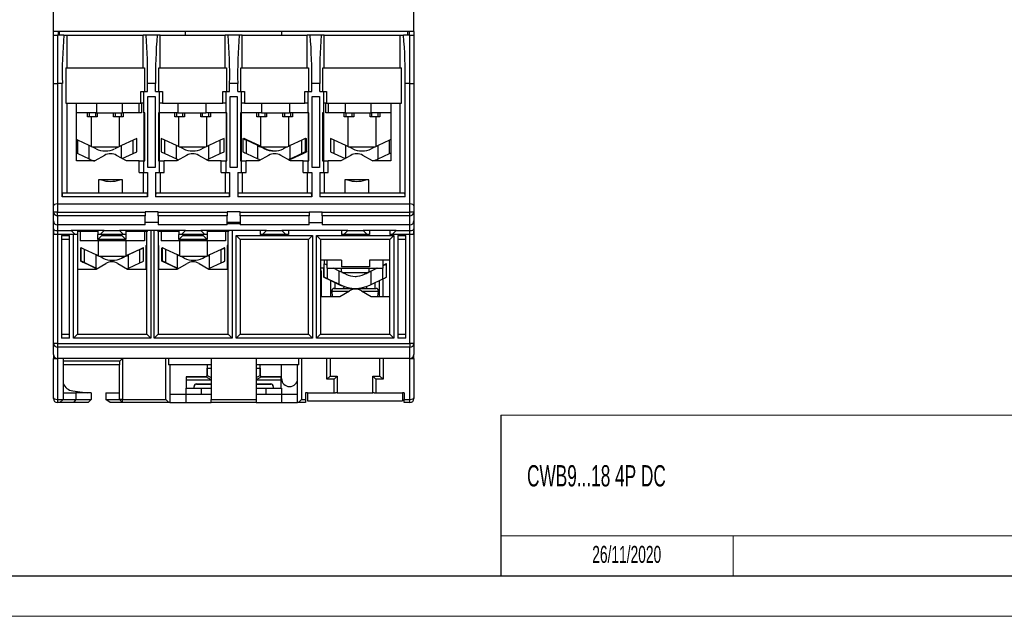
# Model space of a CAD drawing. Header units: millimetres. Extents: x 0 to 420, y 0 to 297.
# Tile 2 of 16: x 175 to 298, y 0 to 74. Entities that reach past the tile are written whole.
import ezdxf

# ---------------------------------------------------------------- set-up
doc = ezdxf.new("R2010")
doc.units = ezdxf.units.MM
doc.layers.add('FORMATO', color=7, linetype='Continuous')
doc.layers.add('LEGENDA', color=7, linetype='Continuous')
doc.styles.add('SLDTEXTSTYLE1', font='TXT', dxfattribs={"width": 0.605})

msp = doc.modelspace()

# ---------------------------------------------------------------- linework, layer by layer
at = {"color": 7, "linetype": 'Continuous', "lineweight": 25}
for p, q in [((179.41, 72.73), (179.41, 77.23)), ((224.21, 72.73), (224.21, 77.23)), ((224.21, 72.73), (179.41, 72.73)), ((179.41, 72.28), (179.41, 72.73)), ((179.41, 66.28), (179.41, 72.28)), ((179.41, 72.28), (179.91, 72.28)), ((179.91, 72.28), (179.91, 66.28)), ((180.71, 72.28), (179.91, 72.28)), ((180.01, 72.73), (180.01, 72.28)), ((180.15, 72.28), (180.15, 72.73)), ((180.71, 72.28), (181.13, 72.28)), ((181.13, 68.23), (181.13, 72.28)), ((181.13, 72.28), (190.54, 72.28)), ((190.92, 72.28), (190.54, 72.28)), ((190.54, 68.23), (190.54, 72.28)), ((192.3, 72.28), (190.92, 72.28)), ((192.68, 72.28), (192.3, 72.28)), ((192.68, 68.23), (192.68, 72.28)), ((192.68, 72.28), (200.74, 72.28)), ((195.81, 72.28), (195.81, 72.73)), ((201.12, 72.28), (200.74, 72.28)), ((200.74, 68.23), (200.74, 72.28)), ((202.5, 72.28), (201.12, 72.28)), ((202.88, 72.28), (202.5, 72.28)), ((202.88, 68.23), (202.88, 72.28)), ((202.88, 72.28), (210.94, 72.28)), ((207.81, 72.28), (207.81, 72.73)), ((211.32, 72.28), (210.94, 72.28)), ((210.94, 68.23), (210.94, 72.28)), ((212.7, 72.28), (211.32, 72.28)), ((213.08, 72.28), (212.7, 72.28)), ((213.08, 68.23), (213.08, 72.28)), ((213.08, 72.28), (222.5, 72.28)), ((222.5, 68.23), (222.5, 72.28)), ((222.5, 72.28), (222.91, 72.28)), ((223.71, 72.28), (222.91, 72.28)), ((223.47, 72.28), (223.47, 72.73)), ((223.61, 72.73), (223.61, 72.28)), ((223.71, 66.28), (223.71, 72.28)), ((223.71, 72.28), (224.21, 72.28)), ((224.21, 72.73), (224.21, 72.28)), ((224.21, 72.28), (224.21, 66.28)), ((180.93, 68.23), (180.93, 63.83)), ((180.93, 68.23), (190.72, 68.23)), ((190.72, 68.23), (190.72, 65.28)), ((192.5, 65.28), (192.5, 68.23)), ((192.5, 68.23), (200.92, 68.23)), ((200.92, 68.23), (200.92, 65.28)), ((202.7, 65.28), (202.7, 68.23)), ((202.7, 68.23), (211.12, 68.23)), ((211.12, 68.23), (211.12, 65.28)), ((212.9, 65.28), (212.9, 68.23)), ((212.9, 68.23), (222.69, 68.23)), ((222.69, 63.83), (222.69, 68.23)), ((179.41, 66.28), (179.91, 66.28)), ((179.41, 51.05), (179.41, 66.28)), ((179.91, 66.28), (179.91, 51.28)), ((180.51, 66.28), (179.91, 66.28)), ((180.51, 52.18), (180.51, 66.28)), ((191.11, 65.28), (191.11, 66.28)), ((192.11, 66.28), (191.11, 66.28)), ((192.11, 65.28), (192.11, 66.28)), ((201.31, 65.28), (201.31, 66.28)), ((202.31, 66.28), (201.31, 66.28)), ((202.31, 65.28), (202.31, 66.28)), ((211.51, 65.28), (211.51, 66.28)), ((212.51, 66.28), (211.51, 66.28)), ((212.51, 65.28), (212.51, 66.28)), ((223.11, 52.18), (223.11, 66.28)), ((223.71, 66.28), (223.11, 66.28)), ((223.71, 51.28), (223.71, 66.28)), ((223.71, 66.28), (224.21, 66.28)), ((224.21, 66.28), (224.21, 51.05)), ((190.25, 65.28), (190.66, 65.28)), ((190.25, 63.83), (190.25, 65.28)), ((190.66, 63.83), (190.66, 65.28)), ((190.66, 65.28), (191.11, 65.28)), ((192.11, 65.28), (192.56, 65.28)), ((192.56, 65.28), (192.56, 63.83)), ((192.56, 65.28), (192.97, 65.28)), ((192.97, 65.28), (192.97, 63.83)), ((200.45, 63.83), (200.45, 65.28)), ((200.45, 65.28), (200.86, 65.28)), ((200.86, 63.83), (200.86, 65.28)), ((200.86, 65.28), (201.31, 65.28)), ((202.31, 65.28), (202.76, 65.28)), ((202.76, 65.28), (202.76, 63.83)), ((202.76, 65.28), (203.17, 65.28)), ((203.17, 65.28), (203.17, 63.83)), ((210.65, 65.28), (211.06, 65.28)), ((210.65, 63.83), (210.65, 65.28)), ((211.06, 63.83), (211.06, 65.28)), ((211.06, 65.28), (211.51, 65.28)), ((212.51, 65.28), (212.96, 65.28)), ((212.96, 65.28), (212.96, 63.83)), ((212.96, 65.28), (213.37, 65.28)), ((213.37, 65.28), (213.37, 63.83)), ((180.93, 63.83), (190.25, 63.83)), ((181.13, 52.68), (181.13, 63.83)), ((182.26, 56.63), (182.26, 63.83)), ((184.76, 63.83), (184.76, 62.63)), ((187.96, 63.83), (187.96, 62.63)), ((190.06, 62.63), (190.06, 63.83)), ((190.66, 63.83), (190.25, 63.83)), ((190.36, 63.83), (190.36, 62.63)), ((190.66, 62.63), (190.66, 63.83)), ((191.16, 64.63), (192.06, 64.63)), ((191.16, 55.83), (191.16, 64.63)), ((192.06, 64.63), (192.06, 55.83)), ((192.56, 63.83), (192.56, 62.63)), ((192.97, 63.83), (192.56, 63.83)), ((192.97, 63.83), (200.45, 63.83)), ((194.86, 63.83), (194.86, 62.63)), ((198.36, 63.83), (198.36, 62.63)), ((200.86, 63.83), (200.45, 63.83)), ((200.86, 62.63), (200.86, 63.83)), ((201.36, 64.63), (202.26, 64.63)), ((201.36, 55.83), (201.36, 64.63)), ((202.26, 64.63), (202.26, 55.83)), ((202.76, 63.83), (202.76, 62.63)), ((203.17, 63.83), (202.76, 63.83)), ((203.17, 63.83), (210.65, 63.83)), ((205.26, 63.83), (205.26, 62.63)), ((208.76, 63.83), (208.76, 62.63)), ((211.06, 63.83), (210.65, 63.83)), ((211.06, 62.63), (211.06, 63.83)), ((211.56, 64.63), (212.46, 64.63)), ((211.56, 55.83), (211.56, 64.63)), ((212.46, 64.63), (212.46, 55.83)), ((212.96, 63.83), (212.96, 62.63)), ((213.37, 63.83), (212.96, 63.83)), ((213.26, 62.63), (213.26, 63.83)), ((213.37, 63.83), (222.69, 63.83)), ((213.56, 63.83), (213.56, 62.63)), ((215.66, 63.83), (215.66, 62.63)), ((218.86, 63.83), (218.86, 62.63)), ((221.36, 63.83), (221.36, 56.63)), ((222.5, 52.68), (222.5, 63.83)), ((184.76, 62.63), (182.26, 62.63)), ((183.66, 62.13), (183.66, 62.63)), ((183.86, 62.63), (183.86, 62.13)), ((184.66, 62.13), (184.66, 62.63)), ((184.76, 62.63), (187.96, 62.63)), ((184.86, 62.63), (184.86, 62.13)), ((186.86, 62.13), (186.86, 62.63)), ((187.06, 62.63), (187.06, 62.13)), ((187.86, 62.13), (187.86, 62.63)), ((190.06, 62.63), (187.96, 62.63)), ((188.06, 62.63), (188.06, 62.13)), ((190.36, 62.63), (190.06, 62.63)), ((190.76, 62.63), (190.66, 62.63)), ((190.66, 62.63), (190.66, 56.63)), ((190.76, 56.63), (190.76, 62.63)), ((192.56, 62.63), (192.46, 62.63)), ((192.46, 62.63), (192.46, 56.63)), ((194.86, 62.63), (192.56, 62.63)), ((192.56, 62.63), (192.56, 56.63)), ((194.51, 62.13), (194.51, 62.63)), ((194.71, 62.63), (194.71, 62.13)), ((194.86, 62.63), (198.36, 62.63)), ((195.51, 62.13), (195.51, 62.63)), ((195.71, 62.63), (195.71, 62.13)), ((197.71, 62.13), (197.71, 62.63)), ((197.91, 62.63), (197.91, 62.13)), ((200.86, 62.63), (198.36, 62.63)), ((198.71, 62.13), (198.71, 62.63)), ((198.91, 62.63), (198.91, 62.13)), ((200.96, 62.63), (200.86, 62.63)), ((200.86, 62.63), (200.86, 56.63)), ((200.96, 56.63), (200.96, 62.63)), ((202.76, 62.63), (202.66, 62.63)), ((202.66, 62.63), (202.66, 56.63)), ((205.26, 62.63), (202.76, 62.63)), ((202.76, 62.63), (202.76, 56.63)), ((204.71, 62.13), (204.71, 62.63)), ((204.91, 62.63), (204.91, 62.13)), ((205.26, 62.63), (208.76, 62.63)), ((205.71, 62.13), (205.71, 62.63)), ((205.91, 62.63), (205.91, 62.13)), ((207.91, 62.13), (207.91, 62.63)), ((208.11, 62.63), (208.11, 62.13)), ((211.06, 62.63), (208.76, 62.63)), ((208.91, 62.13), (208.91, 62.63)), ((209.11, 62.63), (209.11, 62.13)), ((211.16, 62.63), (211.06, 62.63)), ((211.06, 62.63), (211.06, 56.63)), ((211.16, 56.63), (211.16, 62.63)), ((212.96, 62.63), (212.86, 62.63)), ((212.86, 62.63), (212.86, 56.63)), ((212.96, 62.63), (212.96, 56.63)), ((213.56, 62.63), (213.26, 62.63)), ((215.66, 62.63), (213.56, 62.63)), ((215.56, 62.13), (215.56, 62.63)), ((215.66, 62.63), (218.86, 62.63)), ((215.76, 62.63), (215.76, 62.13)), ((216.56, 62.13), (216.56, 62.63)), ((216.76, 62.63), (216.76, 62.13)), ((218.76, 62.13), (218.76, 62.63)), ((221.36, 62.63), (218.86, 62.63)), ((218.96, 62.63), (218.96, 62.13)), ((219.76, 62.13), (219.76, 62.63)), ((219.96, 62.63), (219.96, 62.13)), ((183.86, 62.13), (183.66, 62.13)), ((184.66, 62.13), (183.86, 62.13)), ((184.11, 62.13), (184.11, 58.42)), ((184.86, 62.13), (184.66, 62.13)), ((187.06, 62.13), (186.86, 62.13)), ((187.86, 62.13), (187.06, 62.13)), ((187.61, 58.42), (187.61, 62.13)), ((188.06, 62.13), (187.86, 62.13)), ((194.71, 62.13), (194.51, 62.13)), ((195.51, 62.13), (194.71, 62.13)), ((194.96, 62.13), (194.96, 58.42)), ((195.71, 62.13), (195.51, 62.13)), ((197.91, 62.13), (197.71, 62.13)), ((198.71, 62.13), (197.91, 62.13)), ((198.46, 58.42), (198.46, 62.13)), ((198.91, 62.13), (198.71, 62.13)), ((204.91, 62.13), (204.71, 62.13)), ((205.71, 62.13), (204.91, 62.13)), ((205.16, 62.13), (205.16, 58.41)), ((205.91, 62.13), (205.71, 62.13)), ((208.11, 62.13), (207.91, 62.13)), ((208.91, 62.13), (208.11, 62.13)), ((208.66, 58.46), (208.66, 62.13)), ((209.11, 62.13), (208.91, 62.13)), ((215.76, 62.13), (215.56, 62.13)), ((216.56, 62.13), (215.76, 62.13)), ((216.01, 62.13), (216.01, 58.42)), ((216.76, 62.13), (216.56, 62.13)), ((218.96, 62.13), (218.76, 62.13)), ((219.76, 62.13), (218.96, 62.13)), ((219.51, 58.42), (219.51, 62.13)), ((219.96, 62.13), (219.76, 62.13)), ((182.42, 59.23), (182.26, 59.3)), ((182.42, 57.57), (182.42, 59.23)), ((183.86, 58.54), (182.42, 59.23)), ((189.3, 59.23), (187.86, 58.54)), ((189.76, 59.44), (189.3, 59.23)), ((189.3, 57.57), (189.3, 59.23)), ((189.76, 57.78), (189.76, 59.44)), ((192.81, 59.44), (192.81, 57.78)), ((193.27, 59.23), (192.81, 59.44)), ((193.27, 57.57), (193.27, 59.23)), ((194.71, 58.54), (193.27, 59.23)), ((200.15, 59.23), (198.71, 58.54)), ((200.61, 59.44), (200.15, 59.23)), ((200.15, 57.57), (200.15, 59.23)), ((200.61, 57.78), (200.61, 59.44)), ((202.94, 59.44), (202.94, 57.78)), ((203.08, 59.44), (203.08, 59.4)), ((204.83, 58.54), (203.39, 59.23)), ((203.39, 57.57), (203.39, 59.23)), ((204.99, 58.54), (203.55, 59.23)), ((210.27, 59.23), (208.83, 58.54)), ((210.27, 57.57), (210.27, 59.23)), ((210.74, 57.78), (210.74, 59.44)), ((210.88, 57.78), (210.88, 59.44)), ((210.88, 57.78), (210.88, 59.44)), ((213.86, 59.44), (213.86, 57.78)), ((214.32, 59.23), (213.86, 59.44)), ((214.32, 57.57), (214.32, 59.23)), ((215.76, 58.54), (214.32, 59.23)), ((221.2, 59.23), (219.76, 58.54)), ((221.36, 59.3), (221.2, 59.23)), ((221.2, 57.57), (221.2, 59.23)), ((182.26, 57.64), (182.42, 57.57)), ((182.42, 57.57), (183.86, 56.88)), ((183.86, 56.88), (183.86, 58.54)), ((184.71, 58.14), (183.86, 58.54)), ((184.2, 58.38), (187.52, 58.38)), ((184.5, 58.38), (184.5, 58.24)), ((187.86, 58.54), (187.02, 58.14)), ((187.22, 58.24), (187.22, 58.38)), ((187.96, 56.93), (189.3, 57.57)), ((189.3, 57.57), (189.76, 57.78)), ((192.81, 57.78), (193.27, 57.57)), ((193.27, 57.57), (194.71, 56.88)), ((194.71, 56.88), (194.71, 58.54)), ((195.56, 58.14), (194.71, 58.54)), ((195.05, 58.38), (198.37, 58.38)), ((195.35, 58.38), (195.35, 58.24)), ((198.71, 58.54), (197.87, 58.14)), ((198.07, 58.24), (198.07, 58.38)), ((198.71, 56.88), (198.71, 58.54)), ((198.71, 56.88), (200.15, 57.57)), ((200.15, 57.57), (200.61, 57.78)), ((203.39, 57.57), (204.83, 56.88)), ((204.83, 56.88), (204.83, 58.54)), ((205.23, 58.38), (208.49, 58.38)), ((205.55, 58.38), (205.55, 58.23)), ((205.72, 58.14), (205.67, 58.14)), ((208.27, 58.28), (208.27, 58.38)), ((208.83, 56.88), (208.83, 58.54)), ((208.83, 56.88), (210.27, 57.57)), ((208.89, 56.9), (210.73, 57.77)), ((208.99, 56.88), (210.43, 57.57)), ((210.85, 57.77), (209.01, 56.9)), ((210.7, 57.75), (209.28, 57.07)), ((209.34, 57.07), (210.76, 57.75)), ((210.83, 58.54), (210.77, 58.51)), ((210.77, 57.97), (210.77, 58.52)), ((210.83, 58.54), (210.83, 57.99)), ((213.86, 57.78), (214.32, 57.57)), ((214.32, 57.57), (215.66, 56.93)), ((216.61, 58.14), (215.76, 58.54)), ((216.1, 58.38), (219.42, 58.38)), ((216.4, 58.38), (216.4, 58.24)), ((219.76, 58.54), (218.92, 58.14)), ((219.12, 58.24), (219.12, 58.38)), ((219.76, 56.88), (219.76, 58.54)), ((219.76, 56.88), (221.2, 57.57)), ((221.2, 57.57), (221.36, 57.64)), ((184.55, 56.63), (182.26, 56.63)), ((183.86, 56.88), (184.06, 56.79)), ((184.06, 56.79), (184.52, 56.62)), ((185.76, 57.33), (184.55, 56.63)), ((188.47, 56.63), (187.26, 57.33)), ((190.06, 56.63), (188.47, 56.63)), ((190.06, 55.18), (190.06, 56.63)), ((190.06, 56.63), (190.66, 56.63)), ((190.66, 55.18), (190.66, 56.63)), ((190.66, 56.63), (190.76, 56.63)), ((192.46, 56.63), (192.56, 56.63)), ((192.56, 56.63), (192.56, 55.18)), ((192.56, 56.63), (193.16, 56.63)), ((193.16, 55.18), (193.16, 56.63)), ((194.75, 56.63), (193.16, 56.63)), ((194.71, 56.88), (194.91, 56.79)), ((195.96, 57.33), (194.75, 56.63)), ((194.91, 56.79), (194.98, 56.76)), ((198.67, 56.63), (197.46, 57.33)), ((198.44, 56.76), (198.51, 56.79)), ((198.51, 56.79), (198.71, 56.88)), ((200.26, 56.63), (198.67, 56.63)), ((200.26, 55.18), (200.26, 56.63)), ((200.26, 56.63), (200.86, 56.63)), ((200.86, 55.18), (200.86, 56.63)), ((200.86, 56.63), (200.96, 56.63)), ((202.66, 56.63), (202.76, 56.63)), ((202.76, 56.63), (202.76, 55.18)), ((202.76, 56.63), (203.36, 56.63)), ((203.36, 55.18), (203.36, 56.63)), ((204.95, 56.63), (203.36, 56.63)), ((206.16, 57.33), (204.95, 56.63)), ((205.03, 56.79), (205.12, 56.76)), ((208.87, 56.63), (207.66, 57.33)), ((208.65, 56.79), (208.63, 56.79)), ((208.74, 56.79), (208.66, 56.75)), ((208.96, 56.92), (208.67, 56.79)), ((208.67, 56.79), (208.67, 56.79)), ((208.77, 56.79), (208.68, 56.75)), ((208.69, 56.75), (208.79, 56.79)), ((208.75, 56.79), (208.74, 56.79)), ((208.75, 56.79), (209.02, 56.92)), ((210.46, 56.63), (208.87, 56.63)), ((210.46, 55.18), (210.46, 56.63)), ((210.46, 56.63), (211.06, 56.63)), ((211.06, 55.18), (211.06, 56.63)), ((211.06, 56.63), (211.16, 56.63)), ((212.86, 56.63), (212.96, 56.63)), ((212.96, 56.63), (212.96, 55.18)), ((212.96, 56.63), (213.56, 56.63)), ((213.56, 55.18), (213.56, 56.63)), ((215.15, 56.63), (213.56, 56.63)), ((216.36, 57.33), (215.15, 56.63)), ((219.07, 56.63), (217.86, 57.33)), ((221.36, 56.63), (219.07, 56.63)), ((219.11, 56.63), (219.56, 56.79)), ((219.56, 56.79), (219.76, 56.88)), ((190.06, 55.18), (190.66, 55.18)), ((190.54, 55.18), (190.54, 52.68)), ((190.66, 55.18), (191.11, 55.18)), ((191.11, 55.18), (191.11, 52.18)), ((192.06, 55.83), (191.16, 55.83)), ((192.11, 55.18), (192.56, 55.18)), ((192.11, 55.18), (192.11, 52.18)), ((192.56, 55.18), (193.16, 55.18)), ((192.68, 55.18), (192.68, 52.68)), ((200.26, 55.18), (200.86, 55.18)), ((200.74, 55.18), (200.74, 52.68)), ((200.86, 55.18), (201.31, 55.18)), ((201.31, 55.18), (201.31, 52.18)), ((202.26, 55.83), (201.36, 55.83)), ((202.31, 55.18), (202.76, 55.18)), ((202.31, 55.18), (202.31, 52.18)), ((202.76, 55.18), (203.36, 55.18)), ((202.88, 55.18), (202.88, 52.68)), ((210.46, 55.18), (211.06, 55.18)), ((210.94, 55.18), (210.94, 52.68)), ((211.06, 55.18), (211.51, 55.18)), ((211.51, 55.18), (211.51, 52.18)), ((212.46, 55.83), (211.56, 55.83)), ((212.51, 55.18), (212.96, 55.18)), ((212.51, 55.18), (212.51, 52.18)), ((212.96, 55.18), (213.56, 55.18)), ((213.08, 55.18), (213.08, 52.68)), ((188.01, 54.28), (185.01, 54.28)), ((185.01, 54.28), (185.01, 52.68)), ((188.01, 52.68), (188.01, 54.28)), ((218.61, 54.28), (215.61, 54.28)), ((215.61, 54.28), (215.61, 52.68)), ((216.32, 54.28), (216.33, 54.2)), ((218.61, 52.68), (218.61, 54.28)), ((180.53, 52.68), (191.1, 52.68)), ((192.13, 52.68), (201.3, 52.68)), ((202.33, 52.68), (211.5, 52.68)), ((212.53, 52.68), (223.1, 52.68)), ((191.11, 52.18), (180.51, 52.18)), ((201.31, 52.18), (192.11, 52.18)), ((211.51, 52.18), (202.31, 52.18)), ((223.11, 52.18), (212.51, 52.18)), ((179.41, 50.28), (179.41, 51.05)), ((179.91, 50.28), (179.41, 50.28)), ((179.41, 49.18), (179.41, 50.28)), ((179.91, 51.28), (179.91, 50.28)), ((184.51, 51.28), (179.91, 51.28)), ((223.71, 51.28), (179.91, 51.28)), ((179.91, 50.28), (190.81, 50.28)), ((179.91, 49.82), (179.91, 50.28)), ((188.51, 51.28), (184.51, 51.28)), ((215.11, 51.28), (188.51, 51.28)), ((192.41, 50.29), (190.81, 50.29)), ((190.81, 50.28), (190.81, 50.29)), ((190.81, 50.28), (190.81, 49.82)), ((192.41, 50.29), (192.41, 50.28)), ((192.41, 50.28), (201.01, 50.28)), ((192.41, 49.82), (192.41, 50.28)), ((202.61, 50.29), (201.01, 50.29)), ((201.01, 50.28), (201.01, 50.29)), ((201.01, 50.28), (201.01, 49.82)), ((202.61, 50.29), (202.61, 50.28)), ((202.61, 50.28), (211.21, 50.28)), ((202.61, 49.82), (202.61, 50.28)), ((211.21, 50.29), (212.81, 50.29)), ((211.21, 50.28), (211.21, 50.29)), ((211.21, 50.28), (211.21, 49.82)), ((212.81, 50.29), (212.81, 50.28)), ((212.81, 50.28), (223.71, 50.28)), ((212.81, 49.82), (212.81, 50.28)), ((219.11, 51.28), (215.11, 51.28)), ((223.71, 51.28), (219.11, 51.28)), ((223.71, 50.28), (223.71, 51.28)), ((223.71, 49.82), (223.71, 50.28)), ((224.21, 50.28), (223.71, 50.28)), ((224.21, 51.05), (224.21, 50.28)), ((224.21, 50.28), (224.21, 49.18)), ((179.41, 48.19), (179.41, 49.18)), ((190.81, 49.82), (179.91, 49.82)), ((179.91, 49.82), (179.91, 48.68)), ((190.81, 48.68), (190.81, 49.82)), ((192.41, 48.98), (190.81, 48.98)), ((201.01, 49.82), (192.41, 49.82)), ((192.41, 49.82), (192.41, 48.68)), ((201.01, 48.68), (201.01, 49.82)), ((202.61, 48.98), (201.01, 48.98)), ((211.21, 49.82), (202.61, 49.82)), ((202.61, 49.82), (202.61, 48.68)), ((211.21, 48.68), (211.21, 49.82)), ((211.21, 48.98), (212.81, 48.98)), ((223.71, 49.82), (212.81, 49.82)), ((212.81, 49.82), (212.81, 48.68)), ((223.71, 48.68), (223.71, 49.82)), ((224.21, 49.18), (224.21, 48.19)), ((179.41, 47.89), (179.41, 48.19)), ((179.41, 33.93), (179.41, 47.89)), ((190.81, 48.68), (179.91, 48.68)), ((179.91, 48.68), (179.91, 47.98)), ((179.91, 47.98), (179.91, 47.48)), ((179.91, 47.98), (181.61, 47.98)), ((181.61, 47.98), (182.11, 47.48)), ((185.71, 47.98), (181.61, 47.98)), ((182.41, 47.98), (182.41, 47.48)), ((184.91, 47.88), (182.41, 47.88)), ((182.71, 47.88), (182.71, 46.68)), ((184.91, 47.98), (184.91, 47.48)), ((185.21, 47.48), (185.71, 47.98)), ((185.71, 47.98), (187.61, 47.98)), ((195.81, 47.98), (187.61, 47.98)), ((187.61, 47.98), (188.11, 47.48)), ((188.41, 47.98), (188.41, 47.48)), ((191.01, 47.88), (188.41, 47.88)), ((190.71, 47.88), (190.71, 46.68)), ((191.11, 47.98), (191.01, 47.88)), ((191.01, 35.08), (191.01, 47.88)), ((191.51, 47.98), (191.51, 34.58)), ((191.91, 34.58), (191.91, 47.98)), ((192.41, 47.88), (192.31, 47.98)), ((201.01, 48.68), (192.41, 48.68)), ((195.01, 47.88), (192.41, 47.88)), ((192.41, 47.88), (192.41, 35.08)), ((192.81, 47.88), (192.81, 46.68)), ((195.01, 47.98), (195.01, 47.48)), ((195.31, 47.48), (195.81, 47.98)), ((195.81, 47.98), (197.71, 47.98)), ((205.91, 47.98), (197.71, 47.98)), ((197.71, 47.98), (198.21, 47.48)), ((198.51, 47.98), (198.51, 47.48)), ((201.11, 47.88), (198.51, 47.88)), ((200.81, 47.88), (200.81, 46.68)), ((202.61, 48.8), (201.01, 48.8)), ((201.21, 47.98), (201.11, 47.88)), ((201.11, 35.08), (201.11, 47.88)), ((201.61, 47.98), (201.61, 34.58)), ((211.21, 48.68), (202.61, 48.68)), ((205.11, 47.98), (205.11, 47.48)), ((205.41, 47.48), (205.91, 47.98)), ((205.91, 47.98), (207.81, 47.98)), ((216.01, 47.98), (207.81, 47.98)), ((207.81, 47.98), (208.31, 47.48)), ((208.61, 47.98), (208.61, 47.48)), ((223.71, 48.68), (212.81, 48.68)), ((215.21, 47.98), (215.21, 47.48)), ((215.51, 47.48), (216.01, 47.98)), ((216.01, 47.98), (217.91, 47.98)), ((222.01, 47.98), (217.91, 47.98)), ((217.91, 47.98), (218.41, 47.48)), ((218.71, 47.98), (218.71, 47.48)), ((221.21, 47.98), (221.21, 47.48)), ((221.51, 47.48), (222.01, 47.98)), ((222.01, 47.98), (223.71, 47.98)), ((223.71, 47.98), (223.71, 48.68)), ((223.71, 47.48), (223.71, 47.98)), ((224.21, 48.19), (224.21, 47.89)), ((224.21, 47.89), (224.21, 33.93)), ((179.91, 47.48), (179.5, 47.48)), ((182.11, 47.48), (179.91, 47.48)), ((180.41, 47.38), (181.41, 47.38)), ((180.41, 47.38), (180.41, 34.58)), ((181.41, 46.88), (180.41, 46.88)), ((181.41, 34.58), (181.41, 47.38)), ((181.91, 34.58), (181.91, 47.48)), ((182.41, 47.48), (182.11, 47.48)), ((182.41, 47.48), (182.41, 35.08)), ((190.71, 46.68), (182.71, 46.68)), ((185.21, 47.48), (184.91, 47.48)), ((184.91, 46.88), (184.91, 47.48)), ((185.41, 47.38), (184.91, 46.88)), ((188.41, 46.88), (184.91, 46.88)), ((184.96, 46.68), (184.96, 44.83)), ((188.11, 47.48), (185.21, 47.48)), ((185.41, 47.48), (185.41, 47.38)), ((185.41, 47.38), (187.91, 47.38)), ((187.91, 47.38), (187.91, 47.48)), ((187.91, 47.38), (188.41, 46.88)), ((188.41, 47.48), (188.11, 47.48)), ((188.41, 47.48), (188.41, 46.88)), ((188.46, 44.82), (188.46, 46.68)), ((200.81, 46.68), (192.81, 46.68)), ((195.31, 47.48), (195.01, 47.48)), ((195.01, 46.88), (195.01, 47.48)), ((195.01, 46.88), (195.51, 47.38)), ((198.51, 46.88), (195.01, 46.88)), ((195.06, 46.68), (195.06, 44.83)), ((198.21, 47.48), (195.31, 47.48)), ((195.51, 47.48), (195.51, 47.38)), ((195.51, 47.38), (198.01, 47.38)), ((198.01, 47.38), (198.01, 47.48)), ((198.51, 46.88), (198.01, 47.38)), ((198.51, 47.48), (198.21, 47.48)), ((198.51, 47.48), (198.51, 46.88)), ((198.56, 44.82), (198.56, 46.68)), ((202.11, 47.38), (211.61, 47.38)), ((202.11, 34.58), (202.11, 47.38)), ((202.11, 47.38), (202.61, 46.88)), ((211.11, 46.88), (202.61, 46.88)), ((202.61, 46.88), (202.61, 35.08)), ((205.41, 47.48), (205.11, 47.48)), ((208.31, 47.48), (205.41, 47.48)), ((208.61, 47.48), (208.31, 47.48)), ((211.11, 46.88), (211.61, 47.38)), ((211.11, 35.08), (211.11, 46.88)), ((211.61, 47.38), (211.61, 34.58)), ((212.11, 47.38), (221.71, 47.38)), ((212.11, 34.58), (212.11, 47.38)), ((212.61, 46.88), (212.11, 47.38)), ((212.61, 46.88), (212.61, 35.08)), ((221.21, 46.88), (212.61, 46.88)), ((215.51, 47.48), (215.21, 47.48)), ((218.41, 47.48), (215.51, 47.48)), ((218.71, 47.48), (218.41, 47.48)), ((221.51, 47.48), (221.21, 47.48)), ((221.21, 46.88), (221.71, 47.38)), ((221.21, 35.08), (221.21, 46.88)), ((223.71, 47.48), (221.51, 47.48)), ((221.71, 47.38), (221.71, 34.58)), ((222.21, 47.38), (223.21, 47.38)), ((222.21, 47.38), (222.21, 34.58)), ((223.21, 46.88), (222.21, 46.88)), ((223.21, 34.58), (223.21, 47.38)), ((224.12, 47.48), (223.71, 47.48)), ((182.8, 45.84), (182.8, 44.18)), ((182.8, 44.18), (182.8, 45.84)), ((182.82, 45.84), (182.82, 44.18)), ((183.28, 43.97), (183.28, 45.63)), ((184.72, 44.94), (183.28, 45.63)), ((190.14, 45.63), (188.7, 44.94)), ((190.16, 45.63), (188.72, 44.94)), ((190.16, 43.97), (190.16, 45.63)), ((190.6, 45.83), (190.6, 45.84)), ((190.62, 44.18), (190.62, 45.84)), ((190.91, 46.13), (191.01, 46.13)), ((190.91, 46.13), (190.91, 43.18)), ((192.41, 46.13), (192.51, 46.13)), ((192.51, 43.18), (192.51, 46.13)), ((192.9, 45.84), (192.9, 44.18)), ((192.9, 44.18), (192.9, 45.84)), ((192.92, 45.84), (192.92, 44.18)), ((193.38, 43.97), (193.38, 45.63)), ((194.82, 44.94), (193.38, 45.63)), ((200.24, 45.63), (198.8, 44.94)), ((200.26, 45.63), (198.82, 44.94)), ((200.26, 43.97), (200.26, 45.63)), ((200.7, 45.83), (200.7, 45.84)), ((200.72, 44.18), (200.72, 45.84)), ((201.01, 46.13), (201.01, 43.18)), ((201.11, 46.13), (201.01, 46.13)), ((182.83, 44.17), (182.83, 44.18)), ((184.67, 43.3), (182.83, 44.17)), ((182.84, 44.17), (184.68, 43.3)), ((182.89, 44.15), (184.31, 43.47)), ((184.32, 43.47), (182.9, 44.15)), ((184.72, 43.28), (184.72, 44.94)), ((185.06, 44.78), (188.38, 44.78)), ((185.35, 44.78), (185.35, 44.65)), ((187.87, 44.54), (187.88, 44.54)), ((188.07, 44.64), (188.07, 44.78)), ((188.72, 43.28), (188.72, 44.94)), ((192.93, 44.17), (192.93, 44.18)), ((194.77, 43.3), (192.93, 44.17)), ((192.94, 44.17), (194.78, 43.3)), ((192.99, 44.15), (194.41, 43.47)), ((194.42, 43.47), (193, 44.15)), ((194.82, 43.28), (194.82, 44.94)), ((195.16, 44.78), (198.48, 44.78)), ((195.45, 44.78), (195.45, 44.65)), ((197.97, 44.54), (197.98, 44.54)), ((198.17, 44.64), (198.17, 44.78)), ((198.82, 43.28), (198.82, 44.94)), ((215.21, 44.28), (212.61, 44.28)), ((213.41, 44.28), (213.41, 43.28)), ((215.21, 44.28), (215.21, 43.48)), ((221.21, 44.28), (218.71, 44.28)), ((218.71, 44.28), (218.71, 43.48)), ((220.41, 43.28), (220.41, 44.28)), ((182.41, 43.18), (184.7, 43.18)), ((183.26, 43.97), (184.7, 43.28)), ((183.28, 43.97), (184.72, 43.28)), ((184.63, 43.32), (184.8, 43.24)), ((184.7, 43.18), (185.91, 43.88)), ((187.41, 43.88), (188.62, 43.18)), ((188.62, 43.18), (191.01, 43.18)), ((188.72, 43.28), (190.16, 43.97)), ((192.41, 43.18), (194.8, 43.18)), ((193.36, 43.97), (194.8, 43.28)), ((193.38, 43.97), (194.82, 43.28)), ((194.73, 43.32), (194.9, 43.24)), ((194.8, 43.18), (196.01, 43.88)), ((197.51, 43.88), (198.72, 43.18)), ((198.72, 43.18), (201.11, 43.18)), ((198.82, 43.28), (200.26, 43.97)), ((213.02, 43.28), (212.61, 43.28)), ((212.61, 42.98), (212.71, 42.98)), ((212.71, 39.78), (212.71, 42.98)), ((213, 43.28), (213, 42.18)), ((213.02, 43.84), (213.02, 42.18)), ((213.41, 43.28), (220.41, 43.28)), ((214.92, 42.94), (214.2, 43.28)), ((214.39, 43.28), (214.39, 43.2)), ((214.92, 41.28), (214.92, 42.94)), ((215.16, 43.28), (215.16, 42.83)), ((218.71, 43.48), (215.21, 43.48)), ((218.66, 42.82), (218.66, 43.28)), ((219.62, 43.28), (218.9, 42.94)), ((219.64, 43.28), (218.92, 42.94)), ((218.92, 41.28), (218.92, 42.94)), ((219.39, 43.17), (219.39, 43.28)), ((220.8, 43.83), (220.8, 43.84)), ((220.82, 42.18), (220.82, 43.84)), ((213.03, 42.17), (213.03, 42.18)), ((214.87, 41.3), (213.03, 42.17)), ((213.04, 42.17), (214.88, 41.3)), ((213.09, 42.15), (214.51, 41.47)), ((214.52, 41.47), (213.1, 42.15)), ((213.46, 41.97), (214.9, 41.28)), ((213.48, 41.97), (214.92, 41.28)), ((213.89, 39.78), (213.89, 41.76)), ((215.26, 42.78), (218.58, 42.78)), ((215.55, 42.78), (215.55, 42.65)), ((218.07, 42.54), (218.08, 42.54)), ((218.27, 42.64), (218.27, 42.78)), ((218.92, 41.28), (220.36, 41.97)), ((219.89, 41.74), (219.89, 39.78)), ((220.39, 39.78), (220.39, 41.98)), ((214.01, 40.46), (214.07, 39.78)), ((214.31, 40.78), (216.91, 40.78)), ((214.39, 41.53), (214.39, 40.78)), ((214.83, 41.32), (215.11, 41.19)), ((215.12, 41.19), (214.84, 41.32)), ((214.87, 41.3), (215.11, 41.19)), ((215.12, 41.19), (214.88, 41.3)), ((215, 39.78), (216.21, 40.48)), ((215.11, 41.19), (215.11, 41.19)), ((215.22, 41.14), (215.11, 41.19)), ((215.12, 41.19), (215.12, 41.19)), ((215.12, 41.19), (215.12, 41.19)), ((215.56, 41), (215.35, 41.09)), ((216.92, 40.78), (216.92, 40.78)), ((217.04, 40.78), (219.51, 40.78)), ((217.71, 40.48), (218.92, 39.78)), ((219.39, 40.78), (219.39, 41.5)), ((219.75, 39.78), (219.81, 40.46)), ((212.61, 39.78), (215, 39.78)), ((218.92, 39.78), (221.21, 39.78)), ((180.41, 35.08), (181.41, 35.08)), ((181.41, 34.58), (180.41, 34.58)), ((182.41, 35.08), (181.91, 34.58)), ((191.51, 34.58), (181.91, 34.58)), ((182.41, 35.08), (191.01, 35.08)), ((191.01, 35.08), (191.51, 34.58)), ((191.91, 34.58), (192.41, 35.08)), ((201.61, 34.58), (191.91, 34.58)), ((192.41, 35.08), (201.11, 35.08)), ((201.61, 34.58), (201.11, 35.08)), ((202.11, 34.58), (202.61, 35.08)), ((211.61, 34.58), (202.11, 34.58)), ((202.61, 35.08), (211.11, 35.08)), ((211.11, 35.08), (211.61, 34.58)), ((212.11, 34.58), (212.61, 35.08)), ((221.71, 34.58), (212.11, 34.58)), ((212.61, 35.08), (221.21, 35.08)), ((221.71, 34.58), (221.21, 35.08)), ((222.21, 35.08), (223.21, 35.08)), ((223.21, 34.58), (222.21, 34.58)), ((179.91, 33.93), (179.41, 33.93)), ((179.41, 32.58), (179.41, 33.93)), ((179.91, 33.93), (223.71, 33.93)), ((179.91, 33.93), (179.91, 33.46)), ((223.71, 33.46), (179.91, 33.46)), ((179.91, 33.46), (179.91, 32.08)), ((223.71, 33.93), (223.71, 33.46)), ((224.21, 33.93), (223.71, 33.93)), ((223.71, 32.08), (223.71, 33.46)), ((224.21, 33.93), (224.21, 32.58)), ((179.41, 32.58), (179.41, 32.08)), ((179.41, 32.08), (179.91, 32.08)), ((179.41, 27.19), (179.41, 32.08)), ((223.71, 32.08), (179.91, 32.08)), ((179.91, 32.08), (179.91, 26.98)), ((180.61, 32.08), (180.61, 26.98)), ((187.68, 31.75), (188.01, 32.08)), ((188.01, 32.08), (188.01, 26.98)), ((193.36, 26.98), (193.36, 32.08)), ((193.69, 32.08), (193.69, 31.28)), ((199.01, 32.08), (199.01, 26.98)), ((204.61, 32.08), (204.61, 26.98)), ((209.93, 31.28), (209.93, 32.08)), ((210.26, 32.08), (210.26, 26.98)), ((213.39, 29.48), (213.39, 32.08)), ((213.79, 32.08), (213.79, 29.88)), ((219.99, 29.88), (219.99, 32.08)), ((220.39, 32.08), (220.39, 29.48)), ((223.71, 26.98), (223.71, 32.08)), ((223.71, 32.08), (224.21, 32.08)), ((224.21, 32.08), (224.21, 32.58)), ((224.21, 32.08), (224.21, 27.19)), ((187.68, 31.75), (180.61, 31.75)), ((187.68, 31.28), (180.61, 31.28)), ((187.61, 26.98), (187.61, 31.28)), ((187.68, 31.28), (187.68, 31.75)), ((199.01, 31.28), (193.69, 31.28)), ((193.86, 31.28), (193.86, 26.58)), ((198.51, 30.87), (198.51, 29.98)), ((198.53, 30.87), (198.51, 30.87)), ((198.53, 31.28), (198.53, 30.87)), ((198.53, 30.87), (199.01, 30.87)), ((198.53, 29.97), (198.53, 30.87)), ((209.93, 31.28), (204.61, 31.28)), ((204.61, 30.87), (205.1, 30.87)), ((205.1, 30.87), (205.1, 31.28)), ((205.1, 30.87), (205.1, 29.97)), ((205.11, 30.87), (205.1, 30.87)), ((205.11, 29.98), (205.11, 30.87)), ((207.76, 29.56), (207.76, 31.28)), ((209.76, 26.58), (209.76, 31.28)), ((195.91, 29.78), (195.93, 29.77)), ((195.91, 29.78), (195.91, 28.38)), ((198.31, 29.78), (195.91, 29.78)), ((195.93, 29.38), (195.93, 29.77)), ((195.93, 29.77), (198.33, 29.77)), ((195.93, 28.38), (195.93, 29.38)), ((199.01, 29.38), (195.93, 29.38)), ((198.33, 29.77), (198.31, 29.78)), ((198.51, 29.98), (198.53, 29.97)), ((207.69, 29.38), (204.61, 29.38)), ((205.1, 29.97), (205.11, 29.98)), ((205.31, 29.78), (205.3, 29.77)), ((205.3, 29.77), (207.7, 29.77)), ((207.71, 29.78), (205.31, 29.78)), ((207.7, 29.77), (207.69, 29.38)), ((207.69, 29.38), (207.69, 28.38)), ((207.71, 29.78), (207.7, 29.77)), ((207.71, 28.38), (207.71, 29.78)), ((213.39, 29.48), (213.79, 29.88)), ((214.29, 29.48), (213.39, 29.48)), ((213.79, 29.88), (214.69, 29.88)), ((214.29, 29.48), (214.69, 29.88)), ((214.29, 27.78), (214.29, 29.48)), ((214.69, 29.88), (214.69, 27.78)), ((219.09, 29.88), (219.99, 29.88)), ((219.09, 27.78), (219.09, 29.88)), ((219.49, 29.48), (219.09, 29.88)), ((219.49, 29.48), (219.49, 27.78)), ((220.39, 29.48), (219.49, 29.48)), ((220.39, 29.48), (219.99, 29.88)), ((195.86, 28.38), (195.86, 27.58)), ((195.86, 28.38), (197.81, 28.38)), ((196.89, 28.38), (196.89, 28.6)), ((196.91, 28.59), (196.89, 28.6)), ((196.91, 28.38), (196.91, 28.59)), ((197.19, 28.9), (199.01, 28.9)), ((197.19, 28.9), (197.21, 28.89)), ((197.21, 28.89), (199.01, 28.89)), ((197.81, 27.58), (197.81, 28.38)), ((197.81, 28.38), (199.01, 28.38)), ((204.61, 28.9), (206.43, 28.9)), ((204.61, 28.89), (206.42, 28.89)), ((204.61, 28.38), (205.81, 28.38)), ((205.81, 28.38), (205.81, 27.58)), ((205.81, 28.38), (207.76, 28.38)), ((206.42, 28.89), (206.43, 28.9)), ((206.73, 28.6), (206.72, 28.59)), ((206.72, 28.59), (206.72, 28.38)), ((206.73, 28.6), (206.73, 28.38)), ((207.76, 28.38), (207.76, 27.58)), ((208.74, 28.58), (208.78, 28.58)), ((179.41, 27.08), (179.41, 27.19)), ((179.91, 26.98), (180.61, 26.98)), ((179.91, 26.98), (179.91, 26.58)), ((180.61, 26.98), (180.21, 26.58)), ((180.61, 27.78), (182.21, 27.78)), ((180.61, 26.98), (182.21, 26.98)), ((181.8, 28.04), (183.61, 27.78)), ((182.21, 26.98), (181.92, 26.58)), ((184.11, 27.78), (182.21, 27.78)), ((182.21, 27.78), (182.21, 26.98)), ((182.21, 26.98), (184.11, 26.98)), ((184.11, 26.98), (183.71, 26.58)), ((184.11, 27.78), (184.11, 26.98)), ((185.9, 27.78), (185.9, 26.98)), ((185.9, 27.78), (187.61, 27.78)), ((185.9, 26.98), (187.61, 26.98)), ((186.45, 26.58), (185.9, 26.98)), ((188.01, 26.98), (187.61, 26.98)), ((188.01, 26.58), (187.61, 26.98)), ((188.01, 26.98), (193.36, 26.98)), ((188.01, 26.58), (188.01, 26.98)), ((193.76, 26.58), (193.36, 26.98)), ((195.86, 27.58), (193.86, 27.58)), ((195.86, 27.58), (195.86, 26.58)), ((199.01, 27.58), (195.86, 27.58)), ((199.01, 26.98), (204.61, 26.98)), ((199.01, 26.58), (199.01, 26.98)), ((207.76, 27.58), (204.61, 27.58)), ((204.61, 26.98), (204.61, 26.58)), ((207.76, 27.58), (207.76, 26.58)), ((209.76, 27.58), (207.76, 27.58)), ((210.26, 26.98), (209.86, 26.58)), ((210.26, 26.98), (210.76, 26.98)), ((210.76, 27.78), (210.76, 26.98)), ((210.99, 27.78), (210.76, 27.78)), ((210.76, 26.98), (210.76, 26.58)), ((210.99, 27.78), (214.48, 27.78)), ((210.99, 27.78), (210.99, 26.78)), ((214.69, 27.78), (214.48, 27.78)), ((214.69, 27.78), (219.09, 27.78)), ((219.29, 27.78), (219.09, 27.78)), ((219.29, 27.78), (222.79, 27.78)), ((223.01, 27.78), (222.79, 27.78)), ((222.79, 27.78), (222.79, 26.78)), ((223.01, 27.78), (223.01, 26.98)), ((223.01, 26.98), (223.71, 26.98)), ((223.01, 26.58), (223.01, 26.98)), ((223.71, 26.58), (223.71, 26.98)), ((224.21, 27.19), (224.21, 27.08)), ((180.21, 26.58), (179.91, 26.58)), ((181.92, 26.58), (180.21, 26.58)), ((183.71, 26.58), (181.92, 26.58)), ((188.01, 26.58), (186.45, 26.58)), ((193.76, 26.58), (188.01, 26.58)), ((193.86, 26.58), (193.76, 26.58)), ((193.86, 26.58), (195.86, 26.58)), ((195.86, 26.58), (199.01, 26.58)), ((204.61, 26.58), (199.01, 26.58)), ((204.61, 26.58), (207.76, 26.58)), ((207.76, 26.58), (209.76, 26.58)), ((209.86, 26.58), (209.76, 26.58)), ((210.76, 26.58), (209.86, 26.58)), ((210.99, 26.78), (222.79, 26.78)), ((223.71, 26.58), (223.01, 26.58))]:
    msp.add_line(p, q, dxfattribs=at)
at = {"color": 1, "linetype": 'Continuous', "lineweight": 25}
for p, q in [((203.08, 59.4), (203.08, 59.44)), ((187.86, 56.99), (187.86, 58.54)), ((210.77, 57.96), (210.83, 57.99)), ((215.76, 56.99), (215.76, 58.54)), ((208.67, 56.79), (208.69, 56.8)), ((216.37, 54.28), (216.38, 54.19)), ((179.91, 47.48), (179.91, 33.93)), ((223.71, 33.93), (223.71, 47.48)), ((190.6, 45.83), (190.6, 45.84)), ((200.7, 45.83), (200.7, 45.84)), ((213.11, 43.8), (213.11, 44.28)), ((184.32, 43.47), (184.32, 43.47)), ((184.64, 43.32), (184.62, 43.33)), ((184.8, 43.24), (184.64, 43.32)), ((184.67, 43.3), (184.67, 43.3)), ((194.42, 43.47), (194.42, 43.47)), ((194.74, 43.32), (194.72, 43.33)), ((194.9, 43.24), (194.74, 43.32)), ((194.77, 43.3), (194.77, 43.3)), ((213, 42.18), (213, 43.28)), ((213.48, 41.97), (213.48, 43.28)), ((220.36, 41.97), (220.36, 43.28)), ((220.8, 43.83), (220.8, 43.84)), ((214.01, 40.46), (216.17, 40.46)), ((214.52, 41.47), (214.52, 41.47)), ((214.84, 41.32), (214.82, 41.33)), ((214.87, 41.3), (214.87, 41.3)), ((215.12, 41.19), (215.11, 41.19)), ((217.76, 40.46), (219.81, 40.46)), ((199.01, 29.43), (198.34, 29.77)), ((198.52, 29.95), (199.01, 29.7)), ((204.61, 29.7), (205.1, 29.95)), ((205.28, 29.77), (204.61, 29.43))]:
    msp.add_line(p, q, dxfattribs=at)
at = {"color": 7, "linetype": 'Continuous', "lineweight": 18}
msp.add_line((263.92, 10), (263.92, 5), dxfattribs=at)
at = {"color": 7, "linetype": 'Continuous', "lineweight": 25, "flags": 128}
for points in [[(205.72, 58.14), (205.41, 58.29), (205.16, 58.42), (204.99, 58.5), (204.91, 58.54), (204.92, 58.54), (205.02, 58.5), (205.16, 58.43)], [(205.27, 58.38), (205.47, 58.29), (205.55, 58.26)], [(206.65, 57.89), (206.15, 57.98), (205.72, 58.14)], [(208.67, 56.79), (209, 56.94), (209.26, 57.06), (209.45, 57.14), (209.55, 57.19), (209.56, 57.19), (209.48, 57.14), (209.31, 57.06), (209.06, 56.94), (208.74, 56.79)], [(219.47, 56.75), (219.44, 56.73), (219.39, 56.71)], [(188.46, 44.83), (188.62, 44.9), (188.71, 44.94), (188.71, 44.94), (188.62, 44.9), (188.45, 44.82), (188.19, 44.69), (187.87, 44.54)], [(188.07, 44.64), (188.18, 44.69), (188.37, 44.78)], [(198.56, 44.83), (198.72, 44.9), (198.81, 44.94), (198.81, 44.94), (198.72, 44.9), (198.55, 44.82), (198.29, 44.69), (197.97, 44.54)], [(198.17, 44.64), (198.28, 44.69), (198.47, 44.78)], [(184.8, 43.24), (184.59, 43.34), (184.34, 43.46), (184.16, 43.54), (184.07, 43.59), (184.07, 43.59), (184.16, 43.54), (184.34, 43.46), (184.6, 43.34), (184.8, 43.24)], [(184.8, 43.24), (184.79, 43.24), (184.76, 43.26), (184.73, 43.27), (184.7, 43.29), (184.67, 43.3)], [(184.68, 43.3), (184.72, 43.29), (184.75, 43.27), (184.78, 43.26), (184.8, 43.24)], [(194.9, 43.24), (194.69, 43.34), (194.44, 43.46), (194.26, 43.54), (194.17, 43.59), (194.17, 43.59), (194.26, 43.54), (194.44, 43.46), (194.7, 43.34), (194.9, 43.24)], [(194.9, 43.24), (194.89, 43.24), (194.86, 43.26), (194.83, 43.27), (194.8, 43.29), (194.77, 43.3)], [(194.78, 43.3), (194.82, 43.29), (194.85, 43.27), (194.88, 43.26), (194.9, 43.24)], [(218.66, 42.83), (218.82, 42.9), (218.91, 42.94), (218.91, 42.94), (218.82, 42.9), (218.65, 42.82), (218.39, 42.69), (218.07, 42.54)], [(218.27, 42.64), (218.38, 42.69), (218.57, 42.78)], [(215.11, 41.19), (214.79, 41.34), (214.54, 41.46), (214.36, 41.54), (214.27, 41.59), (214.27, 41.59), (214.36, 41.54), (214.54, 41.46), (214.8, 41.34), (215.12, 41.19)], [(215.12, 41.19), (215.24, 41.13), (215.32, 41.1), (215.35, 41.09), (215.32, 41.1), (215.24, 41.13), (215.21, 41.15)], [(215.34, 41.1), (215.58, 41), (216.11, 40.86)]]:
    msp.add_lwpolyline(points, dxfattribs=at)
at = {"color": 1, "linetype": 'Continuous', "lineweight": 25, "flags": 128}
for points in [[(208.96, 56.92), (208.98, 56.94), (208.99, 56.95)], [(209.28, 57.07), (209.28, 57.07), (209.27, 57.08)]]:
    msp.add_lwpolyline(points, dxfattribs=at)
at = {"color": 7, "linetype": 'Continuous', "lineweight": 25}
for centre, radius, start, end in [((234.43, 67.47), 53.93, 174.8758, 181.2576), ((134.21, 67.51), 56.91, 358.7616, 4.8079), ((250.32, 67.47), 58.22, 175.2599, 181.1705), ((144.41, 67.51), 56.91, 358.7616, 4.8079), ((260.52, 67.47), 58.22, 175.2599, 181.1705), ((154.61, 67.51), 56.91, 358.7616, 4.8079), ((270.72, 67.47), 58.22, 175.2599, 181.1705), ((171.29, 67.54), 51.84, 358.6136, 5.253), ((185.86, 60.58), 2.7, 244.65, 295.35), ((186.51, 56.03), 1.5, 60, 120), ((196.71, 60.58), 2.7, 244.65, 295.35), ((196.71, 56.03), 1.5, 60, 120), ((206.83, 60.58), 2.7, 244.6415, 295.3585), ((206.91, 56.03), 1.5, 60, 120), ((209.37, 57.92), 1.4, 352.8848, 2.0396), ((211.43, 57.92), 0.6, 173.3918, 194.2083), ((217.11, 56.03), 1.5, 60, 120), ((217.76, 60.58), 2.7, 244.65, 295.35), ((229.28, 13.85), 47.63, 115.3446, 115.6585), ((190.96, 95.67), 42.73, 294.9045, 295.3823), ((226.75, 20.27), 40.71, 115.3229, 115.8165), ((186.5, 57.67), 3.58, 251.7642, 288.6135), ((217.1, 57.68), 3.59, 251.4124, 288.5876), ((183.07, 52.35), 2.57, 172.6414, 183.8196), ((187.08, 52.32), 4.03, 358.0818, 5.1909), ((194.88, 52.35), 2.77, 173.1922, 183.5351), ((197.28, 52.32), 4.03, 358.0818, 5.1909), ((205.08, 52.35), 2.77, 173.1922, 183.5351), ((207.48, 52.32), 4.03, 358.0818, 5.1909), ((215.28, 52.35), 2.77, 173.1922, 183.5351), ((219.38, 52.32), 3.73, 357.9257, 5.6133), ((179.89, 50.3), 0.478, 182.9521, 272.6753), ((223.73, 50.3), 0.478, 267.3247, 357.0479), ((179.91, 49.18), 0.5, 180, 270), ((223.71, 49.18), 0.5, 270, 0), ((186.72, 46.98), 2.7, 244.6504, 295.3496), ((186.66, 42.58), 1.5, 60, 120), ((186.72, 46.98), 2.7, 270, 274.7547), ((196.82, 46.98), 2.7, 244.6504, 295.3496), ((196.76, 42.58), 1.5, 60, 120), ((196.82, 46.98), 2.7, 270, 274.7547), ((57.78, -223.65), 295.57, 64.5857, 64.6541), ((311.75, 312.39), 297.59, 244.6458, 244.7139), ((67.88, -223.65), 295.57, 64.5857, 64.6541), ((321.85, 312.39), 297.59, 244.6458, 244.7139), ((213.19, 42.17), 0.1, 179.3901, 193.3273), ((216.92, 44.98), 2.7, 244.6503, 295.3497), ((216.92, 44.98), 2.7, 270, 274.7547), ((214.31, 40.48), 0.3, 90, 185), ((85.36, -231.18), 301.69, 64.587, 64.6541), ((344.57, 315.93), 303.71, 244.6459, 244.7126), ((216.92, 44.98), 4.2, 244.6499, 295.3501), ((215.35, 40.98), 0.2, 270, 0), ((216.92, 44.98), 4.2, 258.9818, 270), ((216.96, 39.18), 1.5, 60, 120), ((218.47, 40.98), 0.2, 180, 270), ((219.51, 40.48), 0.3, 355, 90), ((179.9, 33.95), 0.485, 181.9453, 271.8214), ((223.73, 33.95), 0.485, 268.1786, 358.0547), ((179.91, 32.58), 0.5, 180, 270), ((223.71, 32.58), 0.5, 270, 0), ((198.31, 29.98), 0.2, 270.0016, 359.9984), ((198.32, 29.97), 0.2, 274.3576, 353.967), ((205.3, 29.97), 0.2, 186.033, 265.6424), ((205.31, 29.98), 0.2, 180.0016, 269.9984), ((208.74, 29.56), 0.98, 180, 270), ((208.78, 29.56), 0.98, 270, 0), ((182.01, 29.52), 1.5, 201.0866, 262), ((197.19, 28.6), 0.3, 90.0016, 179.9984), ((197.21, 28.59), 0.3, 90.0016, 179.9984), ((206.42, 28.59), 0.3, 0.0016, 89.9984), ((206.43, 28.6), 0.3, 0.0016, 89.9984), ((179.91, 27.08), 0.5, 180, 270), ((223.71, 27.08), 0.5, 270, 0)]:
    msp.add_arc(centre, radius, start, end, dxfattribs=at)
for centre, major_axis, ratio, start_param, end_param in [((203.44, 59.21), (0.5, -0.237), 0.008113, 3.063911, 4.613453), ((149.07, 85.01), (54.05, -25.61), 0.008113, 6.205504, 6.326617), ((203.58, 59.21), (0.5, -0.237), 0.008113, 1.635483, 3.185025), ((210.24, 59.21), (0.5, 0.237), 0.008113, 6.239753, 7.789295), ((264.75, 85.01), (54.05, 25.61), 0.008113, 3.177521, 3.219274), ((203.44, 57.55), (0.5, -0.237), 0.008113, 3.063911, 4.613453), ((207.34, 57.6), (24.47, -11.59), 0.008113, 4.613453, 4.648012), ((206.48, 57.6), (24.47, -11.59), 0.008113, 1.628631, 1.635483), ((206.48, 57.6), (24.47, -11.59), 0.008113, 1.612781, 1.621658), ((207.34, 57.6), (24.47, 11.59), 0.008113, 1.50611, 1.540669), ((210.24, 57.55), (0.5, 0.237), 0.008113, 6.239753, 7.789295), ((210.38, 57.55), (0.5, 0.237), 0.008113, 4.811325, 6.360867), ((264.75, 83.35), (54.05, 25.61), 0.008113, 3.13189, 3.185545), ((264.75, 83.35), (54.05, 25.61), 0.008113, 3.098161, 3.105969), ((264.75, 84.12), (54.05, 25.61), 0.008113, 3.189247, 3.207761), ((264.75, 83.35), (54.05, 25.61), 0.008113, 3.211466, 3.219274), ((207.34, 55.94), (24.47, -11.59), 0.008113, 4.613453, 4.621722), ((207.34, 55.94), (24.47, 11.59), 0.008113, 1.50611, 1.51438), ((206.95, 60.58), (-0.92, 4.1), 0.979852, 3.344513, 3.367303), ((206.48, 55.94), (24.47, 11.59), 0.008113, 4.803056, 4.811325), ((179.91, 51.05), (0.5, 0), 0.466308, 1.570796, 3.141593), ((179.91, 51.05), (0.5, 0), 0.466308, 1.570796, 3.141593), ((223.71, 51.05), (0.5, 0), 0.466308, 0, 1.570796), ((223.71, 51.05), (0.5, 0), 0.466308, 0, 1.570796), ((179.91, 48.19), (0.5, 0), 0.414214, 3.141593, 4.712389), ((179.91, 47.89), (0, -0.707), 0.707107, 4.712389, 5.325893), ((223.71, 48.19), (0.5, 0), 0.414214, 4.712389, 6.283185), ((223.71, 47.89), (0, -0.707), 0.707107, 0.957292, 1.570796), ((128.86, 71.41), (54.06, -25.61), 0.001141, 6.220219, 6.225854), ((183.32, 45.61), (0.5, -0.237), 0.001141, 1.650199, 3.19974), ((190.1, 45.61), (0.5, 0.237), 0.001141, 6.225038, 7.774579), ((190.12, 45.61), (0.5, 0.237), 0.001141, 4.79661, 6.346152), ((244.57, 71.41), (54.06, 25.61), 0.001141, 3.083445, 3.204559), ((138.96, 71.41), (54.06, -25.61), 0.001141, 6.220219, 6.225854), ((193.42, 45.61), (0.5, -0.237), 0.001141, 1.650199, 3.19974), ((200.2, 45.61), (0.5, 0.237), 0.001141, 6.225038, 7.774579), ((200.22, 45.61), (0.5, 0.237), 0.001141, 4.79661, 6.346152), ((254.67, 71.41), (54.06, 25.61), 0.001141, 3.083445, 3.204559), ((183.3, 43.95), (0.5, -0.237), 0.001141, 3.078626, 4.628168), ((128.86, 69.75), (54.06, -25.61), 0.001141, 6.220219, 6.228028), ((183.32, 43.95), (0.5, -0.237), 0.001141, 1.650199, 3.19974), ((128.86, 69.75), (54.06, -25.61), 0.001141, 0.050339, 0.058147), ((128.86, 69.75), (54.06, -25.61), 0.001141, 6.253948, 6.307604), ((186.65, 44), (24.47, -11.59), 0.001141, 1.615639, 1.650199), ((186.65, 44), (24.47, 11.59), 0.001141, 4.76205, 4.79661), ((186.77, 44), (24.47, 11.59), 0.001141, 1.505219, 1.517026), ((186.77, 44), (24.47, 11.59), 0.001141, 1.491394, 1.501163), ((190.12, 43.95), (0.5, 0.237), 0.001141, 4.79661, 6.346152), ((193.4, 43.95), (0.5, -0.237), 0.001141, 3.078626, 4.628168), ((138.96, 69.75), (54.06, -25.61), 0.001141, 6.220219, 6.228028), ((193.42, 43.95), (0.5, -0.237), 0.001141, 1.650199, 3.19974), ((138.96, 69.75), (54.06, -25.61), 0.001141, 0.050339, 0.058147), ((138.96, 69.75), (54.06, -25.61), 0.001141, 6.253948, 6.307604), ((196.75, 44), (24.47, -11.59), 0.001141, 1.615639, 1.650199), ((196.75, 44), (24.47, 11.59), 0.001141, 4.76205, 4.79661), ((196.87, 44), (24.47, 11.59), 0.001141, 1.505219, 1.517026), ((196.87, 44), (24.47, 11.59), 0.001141, 1.491394, 1.501163), ((200.22, 43.95), (0.5, 0.237), 0.001141, 4.79661, 6.346152), ((186.77, 42.34), (24.47, -11.59), 0.001141, 4.628168, 4.632087), ((186.65, 42.34), (24.47, -11.59), 0.001141, 1.646801, 1.650199), ((186.65, 42.34), (24.47, 11.59), 0.001141, 4.79044, 4.79661), ((196.87, 42.34), (24.47, -11.59), 0.001141, 4.628168, 4.632087), ((196.75, 42.34), (24.47, -11.59), 0.001141, 1.646801, 1.650199), ((196.75, 42.34), (24.47, 11.59), 0.001141, 4.79044, 4.79661), ((213.52, 43.61), (0.5, -0.237), 0.001118, 1.792234, 3.199789), ((216.85, 42), (24.47, -11.59), 0.001118, 1.615687, 1.650247), ((216.85, 42), (24.47, 11.59), 0.001118, 4.762001, 4.796561), ((216.97, 42), (24.47, 11.59), 0.001118, 1.491345, 1.501124), ((220.3, 43.61), (0.5, 0.237), 0.001118, 6.224989, 7.68352), ((220.32, 43.61), (0.5, 0.237), 0.001118, 4.893803, 6.346103), ((274.77, 69.41), (54.06, 25.61), 0.001118, 3.083396, 3.20451), ((213.5, 41.95), (0.5, -0.237), 0.001118, 3.078675, 4.628217), ((159.06, 67.75), (54.06, -25.61), 0.001118, 6.220268, 6.228076), ((213.52, 41.95), (0.5, -0.237), 0.001118, 1.650247, 3.199789), ((159.06, 67.75), (54.06, -25.61), 0.001118, 0.050388, 0.058196), ((159.06, 67.75), (54.06, -25.61), 0.001118, 6.253997, 6.307652), ((216.97, 42), (24.47, 11.59), 0.001118, 1.50517, 1.516987), ((220.32, 41.95), (0.5, 0.237), 0.001118, 4.796561, 6.346103), ((216.97, 40.34), (24.47, -11.59), 0.001118, 4.628217, 4.636487), ((216.85, 40.34), (24.47, -11.59), 0.001118, 1.641977, 1.650247), ((216.92, 44.98), (4.11, -0.92), 0.997258, 4.491788, 4.514578), ((216.85, 40.34), (24.47, 11.59), 0.001118, 4.788291, 4.796561), ((198.32, 29.97), (-0.079, 0.188), 0.978902, 2.752215, 2.826372), ((198.32, 29.97), (0.186, -0.078), 0.989422, 0.287183, 0.391724), ((205.3, 29.97), (0.186, 0.078), 0.989422, 2.749869, 2.85441), ((205.3, 29.97), (0.079, 0.188), 0.978902, 3.456813, 3.53097), ((179.91, 27.19), (0.5, 0), 0.414214, 3.141593, 4.712389), ((223.71, 27.19), (0.5, 0), 0.414214, 4.712389, 6.283185)]:
    msp.add_ellipse(centre, major_axis=major_axis, ratio=ratio, start_param=start_param, end_param=end_param, dxfattribs=at)
at = {"color": 1, "linetype": 'Continuous', "lineweight": 25}
msp.add_ellipse((206.87, 60.58), major_axis=(4.17, 0.94), ratio=0.980595, start_param=4.920088, end_param=4.929111, dxfattribs=at)
at = {"layer": 'FORMATO', "lineweight": 18}
for p, q in [((235, 25.01), (415, 25.01)), ((235, 10), (263.92, 10)), ((263.92, 10), (389, 10.02)), ((0, 0), (420, 0))]:
    msp.add_line(p, q, dxfattribs=at)
at = {"layer": 'FORMATO'}
for p, q in [((235, 25.01), (235, 5)), ((415, 5), (19.92, 5))]:
    msp.add_line(p, q, dxfattribs=at)

# ---------------------------------------------------------------- texts
at = {"layer": 'LEGENDA', "style": 'SLDTEXTSTYLE1'}
for s, insert, char_height, attachment_point in [('CWB9...18 4P DC', (238.28, 18.8), 2.6458, 1), ('26/11/2020', (250.67, 8.76), 2.117, 2)]:
    msp.add_mtext(s, dxfattribs=dict(at, insert=insert, char_height=char_height, attachment_point=attachment_point))

doc.saveas('drawing.dxf')
